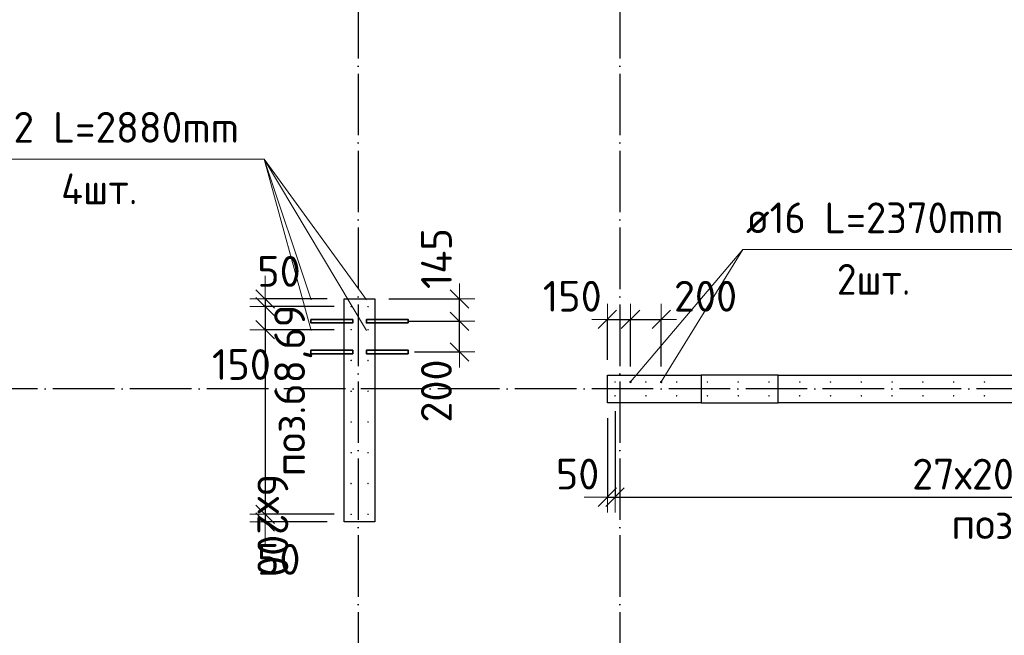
# Model space of a CAD drawing. Header units: millimetres. Extents: x 76517 to 124446, y -73423 to -21861.
# Tile 106 of 117: x 84501 to 90899, y -32062 to -28059. Entities that reach past the tile are written whole.
import ezdxf

# ---------------------------------------------------------------- set-up
doc = ezdxf.new("R2010")
doc.units = ezdxf.units.MM
doc.header["$PDMODE"] = 65
doc.linetypes.add('______11', pattern=[500, 400, -50, 0, -50])
doc.linetypes.add('______5', pattern=[1100, 800, -100, 100, -100])
for name, color, linetype, lineweight in [('Standard', 7, 'Continuous', 25), ('Арм.стержн. Выпуски', 180, 'Continuous', 35), ('Колонна (2)', 7, 'Continuous', 35), ('Размерная линия_ общее_1', 7, 'Continuous', 13), ('Стена_ общее', 7, 'Continuous', 35)]:
    doc.layers.add(name, color=color, linetype=linetype, lineweight=lineweight)
doc.layers.add('Осевая линия_ общее', color=7, linetype='______5', lineweight=13, true_color=0xa0a0a0)
doc.styles.add('ISOCPEUR', font='ISOCPEUR')
doc.dimstyles.new('DIMSTYLE_10', dxfattribs={"dimtxt": 200, "dimasz": 200, "dimexe": 0, "dimexo": 0, "dimgap": 100, "dimtad": 2, "dimdec": 0, "dimrnd": 5, "dimzin": 12, "dimdsep": 46, "dimtxsty": 'ISOCPEUR', "dimblk1": 'ALL_ML_STRICH', "dimblk2": 'ALL_ML_STRICH', "dimsah": 1, "dimcen": 0, "dimclrd": 7, "dimclre": 256, "dimclrt": 7, "dimadec": 0, "dimazin": 0, "dimtfac": 1, "dimtdec": 0, "dimtix": 1, "dimtmove": 2, "dimatfit": 3, "dimfxl": 0, "dimtvp": 1.2, "dimtzin": 0, "dimlwd": 0, "dimlwe": -3, "dimarcsym": 0})
doc.dimstyles.new('DIMSTYLE_16', dxfattribs={"dimtxt": 200, "dimasz": 200, "dimexe": 0, "dimexo": 0, "dimgap": 100, "dimtad": 2, "dimdec": 0, "dimrnd": 5, "dimzin": 12, "dimdsep": 46, "dimtxsty": 'ISOCPEUR', "dimblk1": 'ALL_ML_STRICH', "dimblk2": 'ALL_ML_STRICH', "dimsah": 1, "dimcen": 0, "dimclrd": 7, "dimclre": 256, "dimclrt": 7, "dimadec": 0, "dimazin": 0, "dimtfac": 1, "dimtdec": 0, "dimtix": 1, "dimtmove": 2, "dimatfit": 3, "dimfxl": 0, "dimtzin": 0, "dimlwd": 0, "dimlwe": -3, "dimarcsym": 0})

# ---------------------------------------------------------------- blocks, each defined once
blk = doc.blocks.new('ALL_ML_STRICH')
at = {"color": 0, "linetype": 'ByBlock', "lineweight": -2}
for p, q in [((0, -0.5), (0, 0.5)), ((-1, 0), (0.5, 0)), ((-0.3, -0.3), (0.3, 0.3))]:
    blk.add_line(p, q, dxfattribs=at)
blk = doc.blocks.new('*D92')
at = {"layer": 'DEFPOINTS', "color": 7, "linetype": 'Continuous', "lineweight": 13, "transparency": 33554687}
for p in [(88320, -30007.7), (88320, -30370), (88470, -30415)]:
    blk.add_point(p, dxfattribs=at)
at = {"layer": 'Размерная линия_ общее_1', "color": 253, "linetype": 'Continuous', "lineweight": -2, "true_color": 0xa0a0a0, "transparency": 33554687}
for p, q in [((88320, -30270), (88320, -30007.7)), ((88470, -30315), (88470, -30007.7))]:
    blk.add_line(p, q, dxfattribs=at)
at = {"layer": 'Размерная линия_ общее_1', "color": 7, "linetype": 'Continuous', "lineweight": -2, "transparency": 33554687}
blk.add_line((88320, -30007.7), (88470, -30007.7), dxfattribs=at)
at = {"layer": 'Размерная линия_ общее_1', "color": 7, "linetype": 'Continuous', "lineweight": 13, "transparency": 33554687, "xscale": 200, "yscale": 200, "zscale": 200, "rotation": 180}
blk.add_blockref('ALL_ML_STRICH', (88320, -30007.7), dxfattribs=at)
at = {"layer": 'Размерная линия_ общее_1', "color": 7, "linetype": 'Continuous', "lineweight": 13, "transparency": 33554687, "xscale": 200, "yscale": 200, "zscale": 200}
blk.add_blockref('ALL_ML_STRICH', (88470, -30007.7), dxfattribs=at)
at = {"layer": 'Размерная линия_ общее_1', "color": 7, "linetype": 'Continuous', "lineweight": 13, "transparency": 33554687, "insert": (88092, -29857.6), "char_height": 200, "width": 600, "attachment_point": 5, "style": 'ISOCPEUR'}
blk.add_mtext('\\A1;{150}', dxfattribs=at)
blk = doc.blocks.new('*D93')
at = {"layer": 'DEFPOINTS', "color": 7, "linetype": 'Continuous', "lineweight": 13, "transparency": 33554687}
for p in [(88470, -30007.7), (88470, -30415), (88670, -30415)]:
    blk.add_point(p, dxfattribs=at)
at = {"layer": 'Размерная линия_ общее_1', "color": 253, "linetype": 'Continuous', "lineweight": -2, "true_color": 0xa0a0a0, "transparency": 33554687}
for p, q in [((88470, -30315), (88470, -30007.7)), ((88670, -30315), (88670, -30007.7))]:
    blk.add_line(p, q, dxfattribs=at)
at = {"layer": 'Размерная линия_ общее_1', "color": 7, "linetype": 'Continuous', "lineweight": -2, "transparency": 33554687}
blk.add_line((88470, -30007.7), (88670, -30007.7), dxfattribs=at)
at = {"layer": 'Размерная линия_ общее_1', "color": 7, "linetype": 'Continuous', "lineweight": 13, "transparency": 33554687, "xscale": 200, "yscale": 200, "zscale": 200, "rotation": 180}
blk.add_blockref('ALL_ML_STRICH', (88470, -30007.7), dxfattribs=at)
at = {"layer": 'Размерная линия_ общее_1', "color": 7, "linetype": 'Continuous', "lineweight": 13, "transparency": 33554687, "xscale": 200, "yscale": 200, "zscale": 200}
blk.add_blockref('ALL_ML_STRICH', (88670, -30007.7), dxfattribs=at)
at = {"layer": 'Размерная линия_ общее_1', "color": 7, "linetype": 'Continuous', "lineweight": 13, "transparency": 33554687, "insert": (88957.6, -29857.5), "char_height": 200, "width": 600, "attachment_point": 5, "style": 'ISOCPEUR'}
blk.add_mtext('\\A1;{200}', dxfattribs=at)
blk = doc.blocks.new('*D189')
at = {"layer": 'DEFPOINTS', "color": 7, "linetype": 'Continuous', "lineweight": 13, "transparency": 33554687}
for p in [(88370, -30505), (88320, -30550), (88320, -31164)]:
    blk.add_point(p, dxfattribs=at)
at = {"layer": 'Размерная линия_ общее_1', "color": 253, "linetype": 'Continuous', "lineweight": -2, "true_color": 0xa0a0a0, "transparency": 33554687}
for p, q in [((88370, -30605), (88370, -31164)), ((88320, -30650), (88320, -31164))]:
    blk.add_line(p, q, dxfattribs=at)
at = {"layer": 'Размерная линия_ общее_1', "color": 7, "linetype": 'Continuous', "lineweight": -2, "transparency": 33554687}
blk.add_line((88320, -31164), (88370, -31164), dxfattribs=at)
at = {"layer": 'Размерная линия_ общее_1', "color": 7, "linetype": 'Continuous', "lineweight": 13, "transparency": 33554687, "xscale": 200, "yscale": 200, "zscale": 200}
blk.add_blockref('ALL_ML_STRICH', (88370, -31164), dxfattribs=at)
at = {"layer": 'Размерная линия_ общее_1', "color": 7, "linetype": 'Continuous', "lineweight": 13, "transparency": 33554687, "xscale": 200, "yscale": 200, "zscale": 200, "rotation": 180}
blk.add_blockref('ALL_ML_STRICH', (88320, -31164), dxfattribs=at)
at = {"layer": 'Размерная линия_ общее_1', "color": 7, "linetype": 'Continuous', "lineweight": 13, "transparency": 33554687, "insert": (88126.5, -31013.5), "char_height": 200, "width": 400, "attachment_point": 5, "style": 'ISOCPEUR'}
blk.add_mtext('\\A1;{50}', dxfattribs=at)
blk = doc.blocks.new('*D190')
at = {"layer": 'DEFPOINTS', "color": 7, "linetype": 'Continuous', "lineweight": 13, "transparency": 33554687}
for p in [(88370, -30505), (93770, -30505), (88370, -31164)]:
    blk.add_point(p, dxfattribs=at)
at = {"layer": 'Размерная линия_ общее_1', "color": 253, "linetype": 'Continuous', "lineweight": -2, "true_color": 0xa0a0a0, "transparency": 33554687}
for p, q in [((88370, -30605), (88370, -31164)), ((93770, -30605), (93770, -31164))]:
    blk.add_line(p, q, dxfattribs=at)
at = {"layer": 'Размерная линия_ общее_1', "color": 7, "linetype": 'Continuous', "lineweight": -2, "transparency": 33554687}
blk.add_line((88370, -31164), (93770, -31164), dxfattribs=at)
at = {"layer": 'Размерная линия_ общее_1', "color": 7, "linetype": 'Continuous', "lineweight": 13, "transparency": 33554687, "xscale": 200, "yscale": 200, "zscale": 200, "rotation": 180}
blk.add_blockref('ALL_ML_STRICH', (88370, -31164), dxfattribs=at)
at = {"layer": 'Размерная линия_ общее_1', "color": 7, "linetype": 'Continuous', "lineweight": 13, "transparency": 33554687, "xscale": 200, "yscale": 200, "zscale": 200}
blk.add_blockref('ALL_ML_STRICH', (93770, -31164), dxfattribs=at)
at = {"layer": 'Размерная линия_ общее_1', "color": 7, "linetype": 'Continuous', "lineweight": 13, "transparency": 33554687, "insert": (90300, -30914), "char_height": 200, "width": 10, "attachment_point": 1, "line_spacing_factor": 0.60241, "style": 'ISOCPEUR'}
blk.add_mtext('27х200=5400', dxfattribs=at)
blk = doc.blocks.new('*D553')
at = {"layer": 'DEFPOINTS', "color": 7, "linetype": 'Continuous', "lineweight": 13, "transparency": 33554687}
for p in [(86933.1, -30020), (86967.7, -30220), (87358.9, -30220)]:
    blk.add_point(p, dxfattribs=at)
at = {"layer": 'Размерная линия_ общее_1', "color": 253, "linetype": 'Continuous', "lineweight": -2, "true_color": 0xa0a0a0, "transparency": 33554687}
for p, q in [((87033.1, -30020), (87358.9, -30020)), ((87067.7, -30220), (87358.9, -30220))]:
    blk.add_line(p, q, dxfattribs=at)
at = {"layer": 'Размерная линия_ общее_1', "color": 7, "linetype": 'Continuous', "lineweight": -2, "transparency": 33554687}
blk.add_line((87358.9, -30220), (87358.9, -30020), dxfattribs=at)
at = {"layer": 'Размерная линия_ общее_1', "color": 7, "linetype": 'Continuous', "lineweight": 13, "transparency": 33554687, "xscale": 200, "yscale": 200, "zscale": 200}
for p, rotation in [((87358.9, -30020), 90), ((87358.9, -30220), 270)]:
    blk.add_blockref('ALL_ML_STRICH', p, dxfattribs=dict(at, rotation=rotation))
at = {"layer": 'Размерная линия_ общее_1', "color": 7, "linetype": 'Continuous', "lineweight": 13, "transparency": 33554687, "insert": (87209.1, -30473.8), "char_height": 200, "width": 600, "attachment_point": 5, "rotation": 90, "style": 'ISOCPEUR'}
blk.add_mtext('\\A1;{200}', dxfattribs=at)
blk = doc.blocks.new('*D554')
at = {"layer": 'DEFPOINTS', "color": 7, "linetype": 'Continuous', "lineweight": 13, "transparency": 33554687}
for p in [(86800, -29875), (86933.1, -30020), (87358.9, -30020)]:
    blk.add_point(p, dxfattribs=at)
at = {"layer": 'Размерная линия_ общее_1', "color": 253, "linetype": 'Continuous', "lineweight": -2, "true_color": 0xa0a0a0, "transparency": 33554687}
for p, q in [((86900, -29875), (87358.9, -29875)), ((87033.1, -30020), (87358.9, -30020))]:
    blk.add_line(p, q, dxfattribs=at)
at = {"layer": 'Размерная линия_ общее_1', "color": 7, "linetype": 'Continuous', "lineweight": -2, "transparency": 33554687}
blk.add_line((87358.9, -30020), (87358.9, -29875), dxfattribs=at)
at = {"layer": 'Размерная линия_ общее_1', "color": 7, "linetype": 'Continuous', "lineweight": 13, "transparency": 33554687, "xscale": 200, "yscale": 200, "zscale": 200}
for p, rotation in [((87358.9, -29875), 90), ((87358.9, -30020), 270)]:
    blk.add_blockref('ALL_ML_STRICH', p, dxfattribs=dict(at, rotation=rotation))
at = {"layer": 'Размерная линия_ общее_1', "color": 7, "linetype": 'Continuous', "lineweight": 13, "transparency": 33554687, "insert": (87209.3, -29613), "char_height": 200, "width": 600, "attachment_point": 5, "rotation": 90, "style": 'ISOCPEUR'}
blk.add_mtext('\\A1;{145}', dxfattribs=at)
blk = doc.blocks.new('*D555')
at = {"layer": 'DEFPOINTS', "color": 7, "linetype": 'Continuous', "lineweight": 13, "transparency": 33554687}
for p in [(86096.6, -29875), (86600, -29875), (86645, -29925)]:
    blk.add_point(p, dxfattribs=at)
at = {"layer": 'Размерная линия_ общее_1', "color": 253, "linetype": 'Continuous', "lineweight": -2, "true_color": 0xa0a0a0, "transparency": 33554687}
for p, q in [((86500, -29875), (86096.6, -29875)), ((86545, -29925), (86096.6, -29925))]:
    blk.add_line(p, q, dxfattribs=at)
at = {"layer": 'Размерная линия_ общее_1', "color": 7, "linetype": 'Continuous', "lineweight": -2, "transparency": 33554687}
blk.add_line((86096.6, -29875), (86096.6, -29925), dxfattribs=at)
at = {"layer": 'Размерная линия_ общее_1', "color": 7, "linetype": 'Continuous', "lineweight": 13, "transparency": 33554687, "xscale": 200, "yscale": 200, "zscale": 200}
for p, rotation in [((86096.6, -29925), 270), ((86096.6, -29875), 90)]:
    blk.add_blockref('ALL_ML_STRICH', p, dxfattribs=dict(at, rotation=rotation))
at = {"layer": 'Размерная линия_ общее_1', "color": 7, "linetype": 'Continuous', "lineweight": 13, "transparency": 33554687, "insert": (86186.1, -29695.8), "char_height": 200, "width": 400, "attachment_point": 5, "style": 'ISOCPEUR'}
blk.add_mtext('\\A1;{50}', dxfattribs=at)
blk = doc.blocks.new('*D556')
at = {"layer": 'DEFPOINTS', "color": 7, "linetype": 'Continuous', "lineweight": 13, "transparency": 33554687}
for p in [(86096.6, -29925), (86645, -29925), (86645, -30075)]:
    blk.add_point(p, dxfattribs=at)
at = {"layer": 'Размерная линия_ общее_1', "color": 253, "linetype": 'Continuous', "lineweight": -2, "true_color": 0xa0a0a0, "transparency": 33554687}
for p, q in [((86545, -29925), (86096.6, -29925)), ((86545, -30075), (86096.6, -30075))]:
    blk.add_line(p, q, dxfattribs=at)
at = {"layer": 'Размерная линия_ общее_1', "color": 7, "linetype": 'Continuous', "lineweight": -2, "transparency": 33554687}
blk.add_line((86096.6, -29925), (86096.6, -30075), dxfattribs=at)
at = {"layer": 'Размерная линия_ общее_1', "color": 7, "linetype": 'Continuous', "lineweight": 13, "transparency": 33554687, "xscale": 200, "yscale": 200, "zscale": 200}
for p, rotation in [((86096.6, -29925), 90), ((86096.6, -30075), 270)]:
    blk.add_blockref('ALL_ML_STRICH', p, dxfattribs=dict(at, rotation=rotation))
at = {"layer": 'Размерная линия_ общее_1', "color": 7, "linetype": 'Continuous', "lineweight": 13, "transparency": 33554687, "insert": (85942.2, -30301.2), "char_height": 200, "width": 600, "attachment_point": 5, "style": 'ISOCPEUR'}
blk.add_mtext('\\A1;{150}', dxfattribs=at)
blk = doc.blocks.new('*D557')
at = {"layer": 'DEFPOINTS', "color": 7, "linetype": 'Continuous', "lineweight": 13, "transparency": 33554687}
for p in [(86096.6, -30075), (86645, -30075), (86645, -31275)]:
    blk.add_point(p, dxfattribs=at)
at = {"layer": 'Размерная линия_ общее_1', "color": 253, "linetype": 'Continuous', "lineweight": -2, "true_color": 0xa0a0a0, "transparency": 33554687}
for p, q in [((86545, -30075), (86096.6, -30075)), ((86545, -31275), (86096.6, -31275))]:
    blk.add_line(p, q, dxfattribs=at)
at = {"layer": 'Размерная линия_ общее_1', "color": 7, "linetype": 'Continuous', "lineweight": -2, "transparency": 33554687}
blk.add_line((86096.6, -30075), (86096.6, -31275), dxfattribs=at)
at = {"layer": 'Размерная линия_ общее_1', "color": 7, "linetype": 'Continuous', "lineweight": 13, "transparency": 33554687, "xscale": 200, "yscale": 200, "zscale": 200}
for p, rotation in [((86096.6, -30075), 90), ((86096.6, -31275), 270)]:
    blk.add_blockref('ALL_ML_STRICH', p, dxfattribs=dict(at, rotation=rotation))
at = {"layer": 'Размерная линия_ общее_1', "color": 7, "linetype": 'Continuous', "lineweight": 13, "transparency": 33554687, "insert": (86246.6, -31015), "char_height": 200, "width": 10, "attachment_point": 1, "rotation": 270, "line_spacing_factor": 0.60241, "style": 'ISOCPEUR'}
blk.add_mtext('6х200', dxfattribs=at)
blk = doc.blocks.new('*D558')
at = {"layer": 'DEFPOINTS', "color": 7, "linetype": 'Continuous', "lineweight": 13, "transparency": 33554687}
for p in [(86096.6, -31275), (86645, -31275), (86600, -31325)]:
    blk.add_point(p, dxfattribs=at)
at = {"layer": 'Размерная линия_ общее_1', "color": 253, "linetype": 'Continuous', "lineweight": -2, "true_color": 0xa0a0a0, "transparency": 33554687}
for p, q in [((86545, -31275), (86096.6, -31275)), ((86500, -31325), (86096.6, -31325))]:
    blk.add_line(p, q, dxfattribs=at)
at = {"layer": 'Размерная линия_ общее_1', "color": 7, "linetype": 'Continuous', "lineweight": -2, "transparency": 33554687}
blk.add_line((86096.6, -31275), (86096.6, -31325), dxfattribs=at)
at = {"layer": 'Размерная линия_ общее_1', "color": 7, "linetype": 'Continuous', "lineweight": 13, "transparency": 33554687, "xscale": 200, "yscale": 200, "zscale": 200}
for p, rotation in [((86096.6, -31325), 270), ((86096.6, -31275), 90)]:
    blk.add_blockref('ALL_ML_STRICH', p, dxfattribs=dict(at, rotation=rotation))
at = {"layer": 'Размерная линия_ общее_1', "color": 7, "linetype": 'Continuous', "lineweight": 13, "transparency": 33554687, "insert": (86184.8, -31567.9), "char_height": 200, "width": 400, "attachment_point": 5, "style": 'ISOCPEUR'}
blk.add_mtext('\\A1;{50}', dxfattribs=at)

msp = doc.modelspace()

# ---------------------------------------------------------------- hatches: boundary and pattern name
at = {"layer": 'Арм.стержн. Выпуски', "linetype": 'Continuous', "lineweight": 35, "transparency": 33554687}
for color, points in [(4, [(86660, -29925), (86659.6, -29923.1), (86658.5, -29921.5), (86656.9, -29920.4), (86655, -29920), (86653.1, -29920.4), (86651.5, -29921.5), (86650.4, -29923.1), (86650, -29925), (86650.4, -29926.9), (86651.5, -29928.5), (86653.1, -29929.6), (86655, -29930), (86656.9, -29929.6), (86658.5, -29928.5), (86659.6, -29926.9)]), (4, [(86770, -29925), (86769.6, -29923.1), (86768.5, -29921.5), (86766.9, -29920.4), (86765, -29920), (86763.1, -29920.4), (86761.5, -29921.5), (86760.4, -29923.1), (86760, -29925), (86760.4, -29926.9), (86761.5, -29928.5), (86763.1, -29929.6), (86765, -29930), (86766.9, -29929.6), (86768.5, -29928.5), (86769.6, -29926.9)]), (4, [(86660, -30075), (86659.6, -30073.1), (86658.5, -30071.5), (86656.9, -30070.4), (86655, -30070), (86653.1, -30070.4), (86651.5, -30071.5), (86650.4, -30073.1), (86650, -30075), (86650.4, -30076.9), (86651.5, -30078.5), (86653.1, -30079.6), (86655, -30080), (86656.9, -30079.6), (86658.5, -30078.5), (86659.6, -30076.9)]), (4, [(86770, -30075), (86769.6, -30073.1), (86768.5, -30071.5), (86766.9, -30070.4), (86765, -30070), (86763.1, -30070.4), (86761.5, -30071.5), (86760.4, -30073.1), (86760, -30075), (86760.4, -30076.9), (86761.5, -30078.5), (86763.1, -30079.6), (86765, -30080), (86766.9, -30079.6), (86768.5, -30078.5), (86769.6, -30076.9)]), (4, [(86660, -30275), (86659.6, -30273.1), (86658.5, -30271.5), (86656.9, -30270.4), (86655, -30270), (86653.1, -30270.4), (86651.5, -30271.5), (86650.4, -30273.1), (86650, -30275), (86650.4, -30276.9), (86651.5, -30278.5), (86653.1, -30279.6), (86655, -30280), (86656.9, -30279.6), (86658.5, -30278.5), (86659.6, -30276.9)]), (4, [(86770, -30275), (86769.6, -30273.1), (86768.5, -30271.5), (86766.9, -30270.4), (86765, -30270), (86763.1, -30270.4), (86761.5, -30271.5), (86760.4, -30273.1), (86760, -30275), (86760.4, -30276.9), (86761.5, -30278.5), (86763.1, -30279.6), (86765, -30280), (86766.9, -30279.6), (86768.5, -30278.5), (86769.6, -30276.9)]), (4, [(88375, -30415), (88374.6, -30413.1), (88373.5, -30411.5), (88371.9, -30410.4), (88370, -30410), (88368.1, -30410.4), (88366.5, -30411.5), (88365.4, -30413.1), (88365, -30415), (88365.4, -30416.9), (88366.5, -30418.5), (88368.1, -30419.6), (88370, -30420), (88371.9, -30419.6), (88373.5, -30418.5), (88374.6, -30416.9)]), (7, [(88478, -30415), (88477.4, -30411.9), (88475.7, -30409.3), (88473.1, -30407.6), (88470, -30407), (88466.9, -30407.6), (88464.3, -30409.3), (88462.6, -30411.9), (88462, -30415), (88462.6, -30418.1), (88464.3, -30420.7), (88466.9, -30422.4), (88470, -30423), (88473.1, -30422.4), (88475.7, -30420.7), (88477.4, -30418.1)]), (4, [(88575, -30415), (88574.6, -30413.1), (88573.5, -30411.5), (88571.9, -30410.4), (88570, -30410), (88568.1, -30410.4), (88566.5, -30411.5), (88565.4, -30413.1), (88565, -30415), (88565.4, -30416.9), (88566.5, -30418.5), (88568.1, -30419.6), (88570, -30420), (88571.9, -30419.6), (88573.5, -30418.5), (88574.6, -30416.9)]), (7, [(88678, -30415), (88677.4, -30411.9), (88675.7, -30409.3), (88673.1, -30407.6), (88670, -30407), (88666.9, -30407.6), (88664.3, -30409.3), (88662.6, -30411.9), (88662, -30415), (88662.6, -30418.1), (88664.3, -30420.7), (88666.9, -30422.4), (88670, -30423), (88673.1, -30422.4), (88675.7, -30420.7), (88677.4, -30418.1)]), (4, [(88775, -30415), (88774.6, -30413.1), (88773.5, -30411.5), (88771.9, -30410.4), (88770, -30410), (88768.1, -30410.4), (88766.5, -30411.5), (88765.4, -30413.1), (88765, -30415), (88765.4, -30416.9), (88766.5, -30418.5), (88768.1, -30419.6), (88770, -30420), (88771.9, -30419.6), (88773.5, -30418.5), (88774.6, -30416.9)]), (4, [(88975, -30415), (88974.6, -30413.1), (88973.5, -30411.5), (88971.9, -30410.4), (88970, -30410), (88968.1, -30410.4), (88966.5, -30411.5), (88965.4, -30413.1), (88965, -30415), (88965.4, -30416.9), (88966.5, -30418.5), (88968.1, -30419.6), (88970, -30420), (88971.9, -30419.6), (88973.5, -30418.5), (88974.6, -30416.9)]), (4, [(89175, -30415), (89174.6, -30413.1), (89173.5, -30411.5), (89171.9, -30410.4), (89170, -30410), (89168.1, -30410.4), (89166.5, -30411.5), (89165.4, -30413.1), (89165, -30415), (89165.4, -30416.9), (89166.5, -30418.5), (89168.1, -30419.6), (89170, -30420), (89171.9, -30419.6), (89173.5, -30418.5), (89174.6, -30416.9)]), (4, [(89375, -30415), (89374.6, -30413.1), (89373.5, -30411.5), (89371.9, -30410.4), (89370, -30410), (89368.1, -30410.4), (89366.5, -30411.5), (89365.4, -30413.1), (89365, -30415), (89365.4, -30416.9), (89366.5, -30418.5), (89368.1, -30419.6), (89370, -30420), (89371.9, -30419.6), (89373.5, -30418.5), (89374.6, -30416.9)]), (4, [(89575, -30415), (89574.6, -30413.1), (89573.5, -30411.5), (89571.9, -30410.4), (89570, -30410), (89568.1, -30410.4), (89566.5, -30411.5), (89565.4, -30413.1), (89565, -30415), (89565.4, -30416.9), (89566.5, -30418.5), (89568.1, -30419.6), (89570, -30420), (89571.9, -30419.6), (89573.5, -30418.5), (89574.6, -30416.9)]), (4, [(89775, -30415), (89774.6, -30413.1), (89773.5, -30411.5), (89771.9, -30410.4), (89770, -30410), (89768.1, -30410.4), (89766.5, -30411.5), (89765.4, -30413.1), (89765, -30415), (89765.4, -30416.9), (89766.5, -30418.5), (89768.1, -30419.6), (89770, -30420), (89771.9, -30419.6), (89773.5, -30418.5), (89774.6, -30416.9)]), (4, [(89975, -30415), (89974.6, -30413.1), (89973.5, -30411.5), (89971.9, -30410.4), (89970, -30410), (89968.1, -30410.4), (89966.5, -30411.5), (89965.4, -30413.1), (89965, -30415), (89965.4, -30416.9), (89966.5, -30418.5), (89968.1, -30419.6), (89970, -30420), (89971.9, -30419.6), (89973.5, -30418.5), (89974.6, -30416.9)]), (4, [(90175, -30415), (90174.6, -30413.1), (90173.5, -30411.5), (90171.9, -30410.4), (90170, -30410), (90168.1, -30410.4), (90166.5, -30411.5), (90165.4, -30413.1), (90165, -30415), (90165.4, -30416.9), (90166.5, -30418.5), (90168.1, -30419.6), (90170, -30420), (90171.9, -30419.6), (90173.5, -30418.5), (90174.6, -30416.9)]), (4, [(90375, -30415), (90374.6, -30413.1), (90373.5, -30411.5), (90371.9, -30410.4), (90370, -30410), (90368.1, -30410.4), (90366.5, -30411.5), (90365.4, -30413.1), (90365, -30415), (90365.4, -30416.9), (90366.5, -30418.5), (90368.1, -30419.6), (90370, -30420), (90371.9, -30419.6), (90373.5, -30418.5), (90374.6, -30416.9)]), (4, [(90575, -30415), (90574.6, -30413.1), (90573.5, -30411.5), (90571.9, -30410.4), (90570, -30410), (90568.1, -30410.4), (90566.5, -30411.5), (90565.4, -30413.1), (90565, -30415), (90565.4, -30416.9), (90566.5, -30418.5), (90568.1, -30419.6), (90570, -30420), (90571.9, -30419.6), (90573.5, -30418.5), (90574.6, -30416.9)]), (4, [(90775, -30415), (90774.6, -30413.1), (90773.5, -30411.5), (90771.9, -30410.4), (90770, -30410), (90768.1, -30410.4), (90766.5, -30411.5), (90765.4, -30413.1), (90765, -30415), (90765.4, -30416.9), (90766.5, -30418.5), (90768.1, -30419.6), (90770, -30420), (90771.9, -30419.6), (90773.5, -30418.5), (90774.6, -30416.9)]), (4, [(86660, -30475), (86659.6, -30473.1), (86658.5, -30471.5), (86656.9, -30470.4), (86655, -30470), (86653.1, -30470.4), (86651.5, -30471.5), (86650.4, -30473.1), (86650, -30475), (86650.4, -30476.9), (86651.5, -30478.5), (86653.1, -30479.6), (86655, -30480), (86656.9, -30479.6), (86658.5, -30478.5), (86659.6, -30476.9)]), (4, [(86770, -30475), (86769.6, -30473.1), (86768.5, -30471.5), (86766.9, -30470.4), (86765, -30470), (86763.1, -30470.4), (86761.5, -30471.5), (86760.4, -30473.1), (86760, -30475), (86760.4, -30476.9), (86761.5, -30478.5), (86763.1, -30479.6), (86765, -30480), (86766.9, -30479.6), (86768.5, -30478.5), (86769.6, -30476.9)]), (4, [(88375, -30505), (88374.6, -30503.1), (88373.5, -30501.5), (88371.9, -30500.4), (88370, -30500), (88368.1, -30500.4), (88366.5, -30501.5), (88365.4, -30503.1), (88365, -30505), (88365.4, -30506.9), (88366.5, -30508.5), (88368.1, -30509.6), (88370, -30510), (88371.9, -30509.6), (88373.5, -30508.5), (88374.6, -30506.9)]), (4, [(88575, -30505), (88574.6, -30503.1), (88573.5, -30501.5), (88571.9, -30500.4), (88570, -30500), (88568.1, -30500.4), (88566.5, -30501.5), (88565.4, -30503.1), (88565, -30505), (88565.4, -30506.9), (88566.5, -30508.5), (88568.1, -30509.6), (88570, -30510), (88571.9, -30509.6), (88573.5, -30508.5), (88574.6, -30506.9)]), (4, [(88775, -30505), (88774.6, -30503.1), (88773.5, -30501.5), (88771.9, -30500.4), (88770, -30500), (88768.1, -30500.4), (88766.5, -30501.5), (88765.4, -30503.1), (88765, -30505), (88765.4, -30506.9), (88766.5, -30508.5), (88768.1, -30509.6), (88770, -30510), (88771.9, -30509.6), (88773.5, -30508.5), (88774.6, -30506.9)]), (4, [(88975, -30505), (88974.6, -30503.1), (88973.5, -30501.5), (88971.9, -30500.4), (88970, -30500), (88968.1, -30500.4), (88966.5, -30501.5), (88965.4, -30503.1), (88965, -30505), (88965.4, -30506.9), (88966.5, -30508.5), (88968.1, -30509.6), (88970, -30510), (88971.9, -30509.6), (88973.5, -30508.5), (88974.6, -30506.9)]), (4, [(89175, -30505), (89174.6, -30503.1), (89173.5, -30501.5), (89171.9, -30500.4), (89170, -30500), (89168.1, -30500.4), (89166.5, -30501.5), (89165.4, -30503.1), (89165, -30505), (89165.4, -30506.9), (89166.5, -30508.5), (89168.1, -30509.6), (89170, -30510), (89171.9, -30509.6), (89173.5, -30508.5), (89174.6, -30506.9)]), (4, [(89375, -30505), (89374.6, -30503.1), (89373.5, -30501.5), (89371.9, -30500.4), (89370, -30500), (89368.1, -30500.4), (89366.5, -30501.5), (89365.4, -30503.1), (89365, -30505), (89365.4, -30506.9), (89366.5, -30508.5), (89368.1, -30509.6), (89370, -30510), (89371.9, -30509.6), (89373.5, -30508.5), (89374.6, -30506.9)]), (4, [(89575, -30505), (89574.6, -30503.1), (89573.5, -30501.5), (89571.9, -30500.4), (89570, -30500), (89568.1, -30500.4), (89566.5, -30501.5), (89565.4, -30503.1), (89565, -30505), (89565.4, -30506.9), (89566.5, -30508.5), (89568.1, -30509.6), (89570, -30510), (89571.9, -30509.6), (89573.5, -30508.5), (89574.6, -30506.9)]), (4, [(89775, -30505), (89774.6, -30503.1), (89773.5, -30501.5), (89771.9, -30500.4), (89770, -30500), (89768.1, -30500.4), (89766.5, -30501.5), (89765.4, -30503.1), (89765, -30505), (89765.4, -30506.9), (89766.5, -30508.5), (89768.1, -30509.6), (89770, -30510), (89771.9, -30509.6), (89773.5, -30508.5), (89774.6, -30506.9)]), (4, [(89975, -30505), (89974.6, -30503.1), (89973.5, -30501.5), (89971.9, -30500.4), (89970, -30500), (89968.1, -30500.4), (89966.5, -30501.5), (89965.4, -30503.1), (89965, -30505), (89965.4, -30506.9), (89966.5, -30508.5), (89968.1, -30509.6), (89970, -30510), (89971.9, -30509.6), (89973.5, -30508.5), (89974.6, -30506.9)]), (4, [(90175, -30505), (90174.6, -30503.1), (90173.5, -30501.5), (90171.9, -30500.4), (90170, -30500), (90168.1, -30500.4), (90166.5, -30501.5), (90165.4, -30503.1), (90165, -30505), (90165.4, -30506.9), (90166.5, -30508.5), (90168.1, -30509.6), (90170, -30510), (90171.9, -30509.6), (90173.5, -30508.5), (90174.6, -30506.9)]), (4, [(90375, -30505), (90374.6, -30503.1), (90373.5, -30501.5), (90371.9, -30500.4), (90370, -30500), (90368.1, -30500.4), (90366.5, -30501.5), (90365.4, -30503.1), (90365, -30505), (90365.4, -30506.9), (90366.5, -30508.5), (90368.1, -30509.6), (90370, -30510), (90371.9, -30509.6), (90373.5, -30508.5), (90374.6, -30506.9)]), (4, [(90575, -30505), (90574.6, -30503.1), (90573.5, -30501.5), (90571.9, -30500.4), (90570, -30500), (90568.1, -30500.4), (90566.5, -30501.5), (90565.4, -30503.1), (90565, -30505), (90565.4, -30506.9), (90566.5, -30508.5), (90568.1, -30509.6), (90570, -30510), (90571.9, -30509.6), (90573.5, -30508.5), (90574.6, -30506.9)]), (4, [(90775, -30505), (90774.6, -30503.1), (90773.5, -30501.5), (90771.9, -30500.4), (90770, -30500), (90768.1, -30500.4), (90766.5, -30501.5), (90765.4, -30503.1), (90765, -30505), (90765.4, -30506.9), (90766.5, -30508.5), (90768.1, -30509.6), (90770, -30510), (90771.9, -30509.6), (90773.5, -30508.5), (90774.6, -30506.9)]), (4, [(86660, -30675), (86659.6, -30673.1), (86658.5, -30671.5), (86656.9, -30670.4), (86655, -30670), (86653.1, -30670.4), (86651.5, -30671.5), (86650.4, -30673.1), (86650, -30675), (86650.4, -30676.9), (86651.5, -30678.5), (86653.1, -30679.6), (86655, -30680), (86656.9, -30679.6), (86658.5, -30678.5), (86659.6, -30676.9)]), (4, [(86770, -30675), (86769.6, -30673.1), (86768.5, -30671.5), (86766.9, -30670.4), (86765, -30670), (86763.1, -30670.4), (86761.5, -30671.5), (86760.4, -30673.1), (86760, -30675), (86760.4, -30676.9), (86761.5, -30678.5), (86763.1, -30679.6), (86765, -30680), (86766.9, -30679.6), (86768.5, -30678.5), (86769.6, -30676.9)]), (4, [(86660, -30875), (86659.6, -30873.1), (86658.5, -30871.5), (86656.9, -30870.4), (86655, -30870), (86653.1, -30870.4), (86651.5, -30871.5), (86650.4, -30873.1), (86650, -30875), (86650.4, -30876.9), (86651.5, -30878.5), (86653.1, -30879.6), (86655, -30880), (86656.9, -30879.6), (86658.5, -30878.5), (86659.6, -30876.9)]), (4, [(86770, -30875), (86769.6, -30873.1), (86768.5, -30871.5), (86766.9, -30870.4), (86765, -30870), (86763.1, -30870.4), (86761.5, -30871.5), (86760.4, -30873.1), (86760, -30875), (86760.4, -30876.9), (86761.5, -30878.5), (86763.1, -30879.6), (86765, -30880), (86766.9, -30879.6), (86768.5, -30878.5), (86769.6, -30876.9)]), (4, [(86660, -31075), (86659.6, -31073.1), (86658.5, -31071.5), (86656.9, -31070.4), (86655, -31070), (86653.1, -31070.4), (86651.5, -31071.5), (86650.4, -31073.1), (86650, -31075), (86650.4, -31076.9), (86651.5, -31078.5), (86653.1, -31079.6), (86655, -31080), (86656.9, -31079.6), (86658.5, -31078.5), (86659.6, -31076.9)]), (4, [(86770, -31075), (86769.6, -31073.1), (86768.5, -31071.5), (86766.9, -31070.4), (86765, -31070), (86763.1, -31070.4), (86761.5, -31071.5), (86760.4, -31073.1), (86760, -31075), (86760.4, -31076.9), (86761.5, -31078.5), (86763.1, -31079.6), (86765, -31080), (86766.9, -31079.6), (86768.5, -31078.5), (86769.6, -31076.9)]), (4, [(86660, -31275), (86659.6, -31273.1), (86658.5, -31271.5), (86656.9, -31270.4), (86655, -31270), (86653.1, -31270.4), (86651.5, -31271.5), (86650.4, -31273.1), (86650, -31275), (86650.4, -31276.9), (86651.5, -31278.5), (86653.1, -31279.6), (86655, -31280), (86656.9, -31279.6), (86658.5, -31278.5), (86659.6, -31276.9)]), (4, [(86770, -31275), (86769.6, -31273.1), (86768.5, -31271.5), (86766.9, -31270.4), (86765, -31270), (86763.1, -31270.4), (86761.5, -31271.5), (86760.4, -31273.1), (86760, -31275), (86760.4, -31276.9), (86761.5, -31278.5), (86763.1, -31279.6), (86765, -31280), (86766.9, -31279.6), (86768.5, -31278.5), (86769.6, -31276.9)])]:
    msp.add_hatch(color=color, dxfattribs=at).paths.add_polyline_path(points)

# ---------------------------------------------------------------- linework, layer by layer
at = {"layer": 'Арм.стержн. Выпуски', "color": 7, "linetype": 'Continuous', "lineweight": 13, "transparency": 33554687}
for p, q in [((84150.4, -28965.8), (86090.4, -28965.8)), ((86090.4, -28965.8), (86395, -30080)), ((86090.4, -28965.8), (86395, -29880)), ((86090.4, -28965.8), (86755, -29880)), ((86090.4, -28965.8), (86755, -30080)), ((89200.6, -29554.3), (88470, -30415)), ((89200.6, -29554.3), (88670, -30415)), ((89200.6, -29554.3), (91100.6, -29554.3))]:
    msp.add_line(p, q, dxfattribs=at)
at = {"layer": 'Арм.стержн. Выпуски', "color": 7, "linetype": 'Continuous', "lineweight": 35, "transparency": 33554687}
for points in [[(86394, -30009), (86666, -30009), (86666, -30031), (86394, -30031), (86394, -30009)], [(87026, -30031), (86754, -30031), (86754, -30009), (87026, -30009), (87026, -30031)], [(86394, -30209), (86666, -30209), (86666, -30231), (86394, -30231), (86394, -30209)], [(87026, -30231), (86754, -30231), (86754, -30209), (87026, -30209), (87026, -30231)]]:
    msp.add_lwpolyline(points, dxfattribs=at)
at = {"layer": 'Колонна (2)', "color": 7, "lineweight": 25, "transparency": 33554687}
for p, q in [((86610, -31325), (86610, -29875)), ((86610, -29875), (86810, -29875)), ((86810, -29875), (86810, -31325)), ((86810, -31325), (86610, -31325))]:
    msp.add_line(p, q, dxfattribs=at)
at = {"layer": 'Колонна (2)', "color": 7, "linetype": 'Continuous', "lineweight": 25, "transparency": 33554687}
for p, q in [((86610, -31325), (86610, -29875)), ((86610, -29875), (86810, -29875)), ((86810, -29875), (86810, -31325)), ((86810, -31325), (86610, -31325))]:
    msp.add_line(p, q, dxfattribs=at)
at = {"layer": 'Осевая линия_ общее', "color": 253, "linetype": '______11', "lineweight": -3, "true_color": 0xa0a0a0, "transparency": 33554687}
for p, q in [((86700, -23410), (86700, -72827.9)), ((88400, -23410), (88400, -72827.9)), ((96620, -30460), (77142.2, -30460))]:
    msp.add_line(p, q, dxfattribs=at)
at = {"layer": 'Стена_ общее', "color": 7, "linetype": 'Continuous', "lineweight": 25, "transparency": 33554687}
for p, q in [((88320, -30550), (88320, -30370)), ((88320, -30370), (88930, -30370)), ((88320, -30550), (88320, -30370)), ((88320, -30370), (88930, -30370)), ((88930, -30370), (88930, -30550)), ((89430, -30370), (88930, -30370)), ((88930, -30370), (88930, -30550)), ((89430, -30370), (88930, -30370)), ((89430, -30550), (89430, -30370)), ((89430, -30370), (93900, -30370)), ((89430, -30550), (89430, -30370)), ((89430, -30370), (93900, -30370)), ((88930, -30550), (88320, -30550)), ((88930, -30550), (88320, -30550)), ((88930, -30550), (89430, -30550)), ((88930, -30550), (89430, -30550)), ((93900, -30550), (89430, -30550)), ((93900, -30550), (89430, -30550))]:
    msp.add_line(p, q, dxfattribs=at)

# ---------------------------------------------------------------- texts
at = {"layer": 'Standard', "color": 7, "linetype": 'Continuous', "lineweight": 13, "transparency": 33554687, "insert": (86155.6, -30470.6), "char_height": 200, "width": 1196.491, "attachment_point": 2, "rotation": 90, "style": 'ISOCPEUR'}
msp.add_mtext('\\A1;{\\fISOCPEUR|i0|b0;\\H200.000000;\\W1.000000;\\C7;поз.68,69}\\P', dxfattribs=at)
at = {"layer": 'Standard', "color": 7, "linetype": 'Continuous', "lineweight": 13, "transparency": 33554687, "insert": (91113.7, -31236), "char_height": 200, "width": 1196.491, "attachment_point": 2, "style": 'ISOCPEUR'}
msp.add_mtext('\\A1;{\\fISOCPEUR|i0|b0;\\H200.000000;\\W1.000000;\\C7;поз.68,69}\\P', dxfattribs=at)
at = {"layer": 'Арм.стержн. Выпуски', "color": 7, "linetype": 'Continuous', "lineweight": 25, "transparency": 33554687, "char_height": 200, "attachment_point": 7, "style": 'ISOCPEUR'}
for s, insert, width in [('\\W0.98;ø22 L=2880mm ', (84170.4, -28859.2), 1996.963), ('\\W0.95;4шт. ', (84770.4, -29259.2), 794.384), ('\\W0.96;ø16 L=2370mm ', (89220.6, -29447.6), 1955.018), ('\\W0.94;2шт. ', (89810.6, -29847.6), 774.191)]:
    msp.add_mtext(s, dxfattribs=dict(at, insert=insert, width=width))

# ---------------------------------------------------------------- dimensions: what is measured, and where the dimension line sits
at = {"layer": 'Размерная линия_ общее_1', "color": 7, "linetype": 'Continuous', "lineweight": 13, "transparency": 33554687}
for base, p1, p2, angle, picture, middle in [((87358.9, -29875), (87033.1, -30020), (86900, -29875), 90, '*D554', (87209.3, -29613)), ((86096.6, -29925), (86500, -29875), (86545, -29925), 270, '*D555', (86186.1, -29695.8)), ((86096.6, -30075), (86545, -29925), (86545, -30075), 270, '*D556', (85942.2, -30301.2)), ((87358.9, -30020), (87067.7, -30220), (87033.1, -30020), 90, '*D553', (87209.1, -30473.8)), ((86096.6, -31325), (86545, -31275), (86500, -31325), 270, '*D558', (86184.8, -31567.9))]:
    dim = msp.add_linear_dim(base=base, p1=p1, p2=p2, angle=angle, dimstyle='DIMSTYLE_10', override={"dimpost": '<>', "dimclrd": 7, "dimclre": 253, "dimclrt": 7, "dimlwd": 0, "dimlwe": 65533}, dxfattribs=at)
    dim.commit()
    dim.dimension.update_dxf_attribs({"geometry": picture, "text_midpoint": middle, "dimtype": 160})
for base, p1, p2, picture, middle in [((88470, -30007.7), (88320, -30270), (88470, -30315), '*D92', (88092, -29857.6)), ((88670, -30007.7), (88470, -30315), (88670, -30315), '*D93', (88957.6, -29857.5)), ((88370, -31164), (88320, -30650), (88370, -30605), '*D189', (88126.5, -31013.5))]:
    dim = msp.add_linear_dim(base=base, p1=p1, p2=p2, dimstyle='DIMSTYLE_10', override={"dimpost": '<>', "dimclrd": 7, "dimclre": 253, "dimclrt": 7, "dimlwd": 0, "dimlwe": 65533}, dxfattribs=at)
    dim.commit()
    dim.dimension.update_dxf_attribs({"geometry": picture, "text_midpoint": middle, "dimtype": 160})
dim = msp.add_linear_dim(base=(86096.6, -31275), p1=(86545, -30075), p2=(86545, -31275), angle=270, text='6х200', dimstyle='DIMSTYLE_16', override={"dimpost": '<>', "dimclrd": 7, "dimclre": 253, "dimclrt": 7, "dimlwd": 0, "dimlwe": 65533}, dxfattribs=at)
dim.commit()
dim.dimension.update_dxf_attribs({"geometry": '*D557', "text_midpoint": (86096.6, -30575), "dimtype": 160})
dim = msp.add_linear_dim(base=(93770, -31164), p1=(88370, -30605), p2=(93770, -30605), text='27х200=5400', dimstyle='DIMSTYLE_16', override={"dimpost": '<>', "dimclrd": 7, "dimclre": 253, "dimclrt": 7, "dimlwd": 0, "dimlwe": 65533}, dxfattribs=at)
dim.commit()
dim.dimension.update_dxf_attribs({"geometry": '*D190', "text_midpoint": (91070, -31064), "dimtype": 160})

doc.saveas('drawing.dxf')
